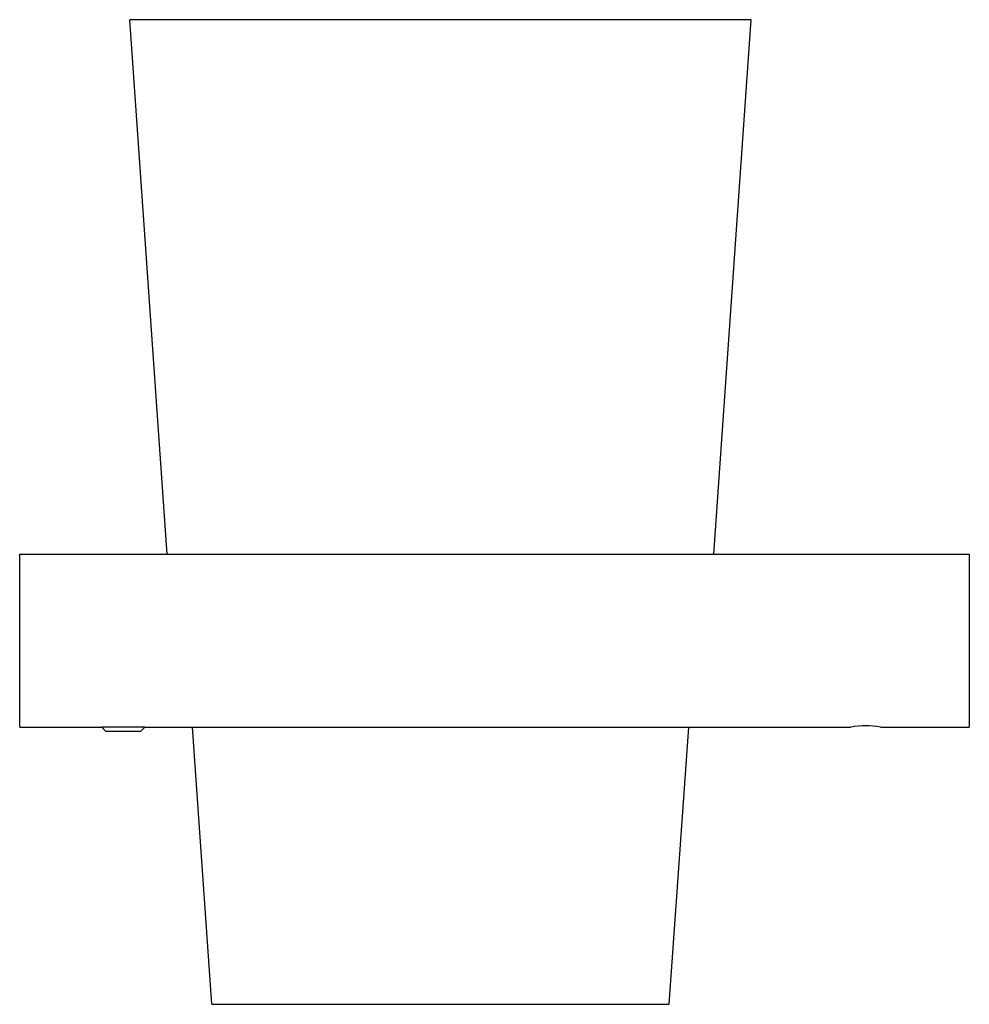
# Model space of a CAD drawing. Header units: millimetres. Extents: x 3718.203 to 3718.313, y 1384.737 to 1384.851.
import ezdxf

# ---------------------------------------------------------------- set-up
doc = ezdxf.new("R2010")
doc.units = ezdxf.units.MM
doc.layers.add('Sanindusa', color=3, linetype='Continuous')

msp = doc.modelspace()

# ---------------------------------------------------------------- linework, layer by layer
at = {"layer": 'Sanindusa'}
for p, q in [((3718.251448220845, 1384.850969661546), (3718.215448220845, 1384.850969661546)), ((3718.219776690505, 1384.789069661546), (3718.215448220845, 1384.850969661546)), ((3718.287448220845, 1384.850969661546), (3718.251448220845, 1384.850969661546)), ((3718.283119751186, 1384.789069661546), (3718.287448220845, 1384.850969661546)), ((3718.202698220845, 1384.769069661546), (3718.202698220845, 1384.789069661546)), ((3718.202698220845, 1384.789069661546), (3718.312698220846, 1384.789069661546)), ((3718.312698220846, 1384.789069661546), (3718.312698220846, 1384.769069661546)), ((3718.202698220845, 1384.769069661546), (3718.212198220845, 1384.769069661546)), ((3718.212198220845, 1384.769060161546), (3718.212198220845, 1384.769069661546)), ((3718.212688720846, 1384.768569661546), (3718.212198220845, 1384.769060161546)), ((3718.215298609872, 1384.769060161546), (3718.212198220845, 1384.769060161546)), ((3718.216707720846, 1384.768569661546), (3718.212688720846, 1384.768569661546)), ((3718.217198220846, 1384.769060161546), (3718.215298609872, 1384.769060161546)), ((3718.216707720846, 1384.768569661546), (3718.217198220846, 1384.769060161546)), ((3718.217198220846, 1384.769069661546), (3718.298987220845, 1384.769069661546)), ((3718.217198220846, 1384.769060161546), (3718.217198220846, 1384.769069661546)), ((3718.224948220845, 1384.736969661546), (3718.222703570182, 1384.769069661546)), ((3718.277948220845, 1384.736969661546), (3718.280192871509, 1384.769069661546)), ((3718.302409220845, 1384.769069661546), (3718.312698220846, 1384.769069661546)), ((3718.224948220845, 1384.736969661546), (3718.251448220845, 1384.736969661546)), ((3718.251448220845, 1384.736969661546), (3718.277948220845, 1384.736969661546))]:
    msp.add_line(p, q, dxfattribs=at)
msp.add_arc((3718.300698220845, 1384.759217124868), 0.0099999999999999, 80.14821846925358, 99.85178153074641, dxfattribs=at)

doc.saveas('drawing.dxf')
